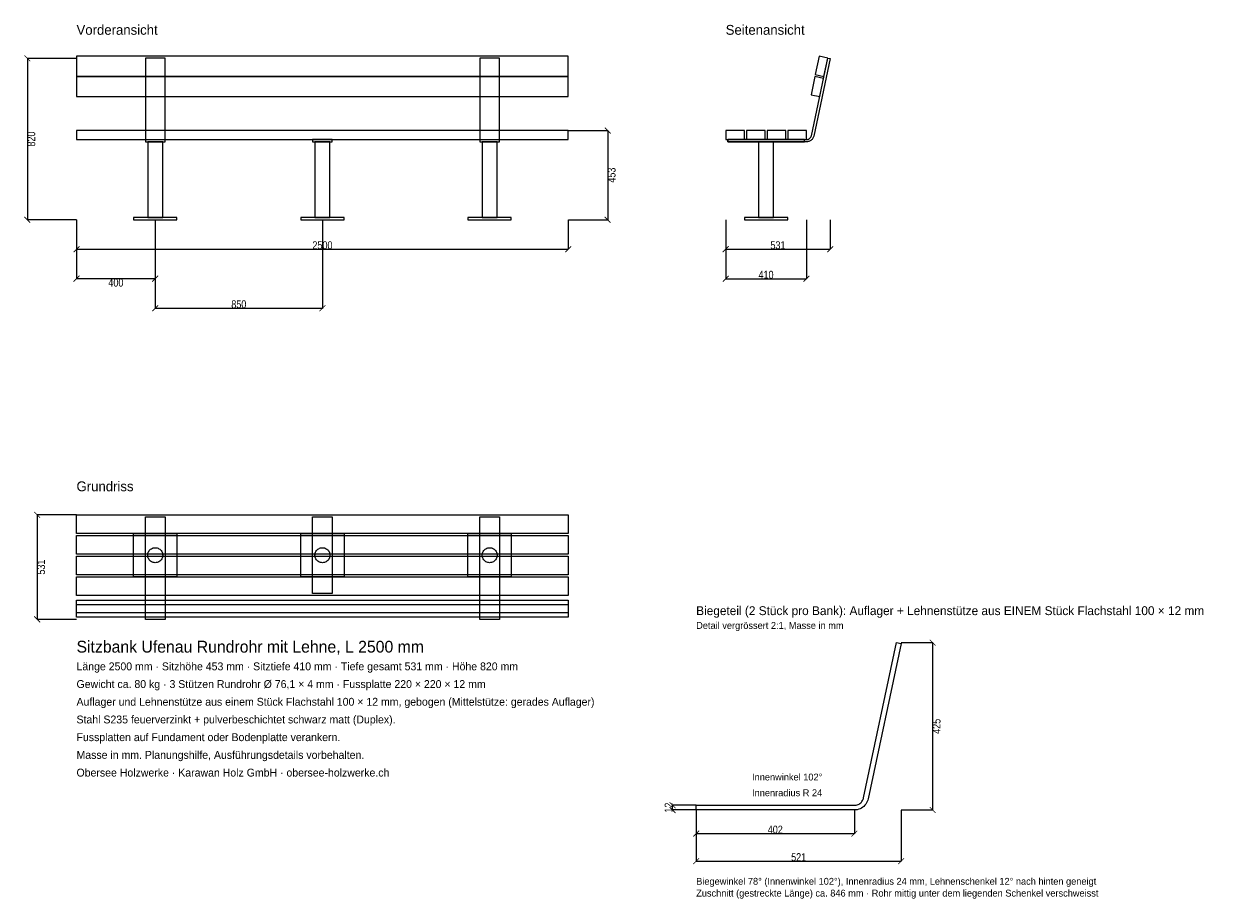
# Model space of a CAD drawing. Header units: millimetres. Extents: x -267 to 5853, y -4952 to -506.
import ezdxf

# ---------------------------------------------------------------- set-up
doc = ezdxf.new("R2010")
doc.units = ezdxf.units.MM
for name, color, linetype in [('2D_Ansichten', 7, 'Continuous'), ('2D_Masse', 1, 'Continuous'), ('2D_Text', 7, 'Continuous')]:
    doc.layers.add(name, color=color, linetype=linetype)
doc.styles.add('OpenSansCondensed-Light', font='OpenSansCondensed-Light.ttf')
doc.dimstyles.new('DETAIL2', dxfattribs={"dimtxt": 40, "dimasz": 30, "dimexe": 0.375, "dimexo": 0.125, "dimgap": 0.1, "dimtad": 1, "dimdec": 0, "dimlfac": 0.5, "dimzin": 12, "dimdsep": 46, "dimtxsty": 'OpenSansCondensed-Light', "dimblk": 'ARCHTICK', "dimcen": 2.5, "dimazin": 3, "dimtfac": 0.5, "dimtmove": 2, "dimatfit": 3})
doc.dimstyles.new('EZDXF', dxfattribs={"dimtxt": 40, "dimasz": 30, "dimexe": 0.375, "dimexo": 0.125, "dimgap": 0.1, "dimtad": 1, "dimdec": 0, "dimzin": 12, "dimdsep": 46, "dimtxsty": 'OpenSansCondensed-Light', "dimblk": 'ARCHTICK', "dimcen": 2.5, "dimazin": 3, "dimtfac": 0.5, "dimtmove": 2, "dimatfit": 3})

# ---------------------------------------------------------------- blocks, each defined once
blk = doc.blocks.new('_ARCHTICK')
at = {"color": 0, "linetype": 'BYBLOCK', "const_width": 0.15}
blk.add_lwpolyline([(-0.5, -0.5), (0.5, 0.5)], dxfattribs=at)

msp = doc.modelspace()

# ---------------------------------------------------------------- linework, layer by layer
at = {"layer": '2D_Ansichten'}
for points in [[(2500, -669.4), (0, -669.4), (0, -771.7), (2500, -771.7)], [(3755.5, -762.3), (3799.5, -771.7), (3819.3, -678.8), (3775.3, -669.4)], [(450, -678.8), (350, -678.8), (350, -1104), (450, -1104)], [(2150, -678.8), (2050, -678.8), (2050, -1104), (2150, -1104)], [(3310, -1092), (3712, -1092), (3714.5, -1091.9), (3717, -1091.5), (3719.4, -1090.8), (3721.8, -1089.9), (3724, -1088.8), (3726.1, -1087.4), (3728.1, -1085.8), (3729.8, -1084.1), (3731.4, -1082.1), (3732.8, -1080), (3733.9, -1077.8), (3734.8, -1075.4), (3735.5, -1073), (3819.3, -678.8), (3831, -681.2), (3747.2, -1075.5), (3746.2, -1079.1), (3744.9, -1082.6), (3743.2, -1086), (3741.1, -1089.2), (3738.8, -1092.1), (3736.1, -1094.8), (3733.2, -1097.1), (3730, -1099.2), (3726.6, -1100.9), (3723.1, -1102.2), (3719.5, -1103.2), (3715.8, -1103.8), (3712, -1104), (3310, -1104)], [(3310, -1092), (3712, -1092), (3714.5, -1091.9), (3717, -1091.5), (3719.4, -1090.8), (3721.8, -1089.9), (3724, -1088.8), (3726.1, -1087.4), (3728.1, -1085.8), (3729.8, -1084.1), (3731.4, -1082.1), (3732.8, -1080), (3733.9, -1077.8), (3734.8, -1075.4), (3735.5, -1073), (3819.3, -678.8), (3831, -681.2), (3747.2, -1075.5), (3746.2, -1079.1), (3744.9, -1082.6), (3743.2, -1086), (3741.1, -1089.2), (3738.8, -1092.1), (3736.1, -1094.8), (3733.2, -1097.1), (3730, -1099.2), (3726.6, -1100.9), (3723.1, -1102.2), (3719.5, -1103.2), (3715.8, -1103.8), (3712, -1104), (3310, -1104)], [(2500, -772.1), (0, -772.1), (0, -874.4), (2500, -874.4)], [(3733.7, -865), (3777.7, -874.4), (3797.4, -781.5), (3753.4, -772.1)], [(0, -1092), (2500, -1092), (2500, -1047), (0, -1047)], [(0, -1092), (2500, -1092), (2500, -1047), (0, -1047)], [(0, -1092), (2500, -1092), (2500, -1047), (0, -1047)], [(0, -1092), (2500, -1092), (2500, -1047), (0, -1047)], [(1200, -1104), (1300, -1104), (1300, -1092), (1200, -1092)], [(3300, -1092), (3395, -1092), (3395, -1047), (3300, -1047)], [(3310, -1104), (3700, -1104), (3700, -1092), (3310, -1092)], [(3405, -1092), (3500, -1092), (3500, -1047), (3405, -1047)], [(3510, -1092), (3605, -1092), (3605, -1047), (3510, -1047)], [(3615, -1092), (3710, -1092), (3710, -1047), (3615, -1047)], [(361.9, -1488), (438.1, -1488), (438.1, -1104), (361.9, -1104)], [(1212, -1488), (1288, -1488), (1288, -1104), (1212, -1104)], [(2061.9, -1488), (2138.1, -1488), (2138.1, -1104), (2061.9, -1104)], [(3466.9, -1488), (3543.1, -1488), (3543.1, -1104), (3466.9, -1104)], [(3466.9, -1488), (3543.1, -1488), (3543.1, -1104), (3466.9, -1104)], [(3466.9, -1488), (3543.1, -1488), (3543.1, -1104), (3466.9, -1104)], [(290, -1500), (510, -1500), (510, -1488), (290, -1488)], [(1140, -1500), (1360, -1500), (1360, -1488), (1140, -1488)], [(1990, -1500), (2210, -1500), (2210, -1488), (1990, -1488)], [(3395, -1500), (3615, -1500), (3615, -1488), (3395, -1488)], [(3395, -1500), (3615, -1500), (3615, -1488), (3395, -1488)], [(3395, -1500), (3615, -1500), (3615, -1488), (3395, -1488)], [(0, -3000), (2500, -3000), (2500, -3095), (0, -3095)], [(350, -3010), (450, -3010), (450, -3531), (350, -3531)], [(1200, -3010), (1300, -3010), (1300, -3400), (1200, -3400)], [(2050, -3010), (2150, -3010), (2150, -3531), (2050, -3531)], [(0, -3105), (2500, -3105), (2500, -3200), (0, -3200)], [(290, -3095), (510, -3095), (510, -3315), (290, -3315)], [(1140, -3095), (1360, -3095), (1360, -3315), (1140, -3315)], [(1990, -3095), (2210, -3095), (2210, -3315), (1990, -3315)], [(361.9, -3205), (362.3, -3200), (363.2, -3195.2), (364.8, -3190.4), (367, -3186), (369.8, -3181.8), (373.1, -3178.1), (376.8, -3174.8), (381, -3172), (385.4, -3169.8), (390.2, -3168.2), (395, -3167.3), (400, -3166.9), (405, -3167.3), (409.8, -3168.2), (414.6, -3169.8), (419, -3172), (423.2, -3174.8), (426.9, -3178.1), (430.2, -3181.8), (433, -3186), (435.2, -3190.4), (436.8, -3195.2), (437.7, -3200), (438.1, -3205), (437.7, -3210), (436.8, -3214.8), (435.2, -3219.6), (433, -3224), (430.2, -3228.2), (426.9, -3231.9), (423.2, -3235.2), (419, -3238), (414.6, -3240.2), (409.8, -3241.8), (405, -3242.7), (400, -3243.1), (395, -3242.7), (390.2, -3241.8), (385.4, -3240.2), (381, -3238), (376.8, -3235.2), (373.1, -3231.9), (369.8, -3228.2), (367, -3224), (364.8, -3219.6), (363.2, -3214.8), (362.3, -3210)], [(1212, -3205), (1212.3, -3200), (1213.2, -3195.2), (1214.8, -3190.4), (1217, -3186), (1219.8, -3181.8), (1223.1, -3178.1), (1226.8, -3174.8), (1231, -3172), (1235.4, -3169.8), (1240.2, -3168.2), (1245, -3167.3), (1250, -3166.9), (1255, -3167.3), (1259.8, -3168.2), (1264.6, -3169.8), (1269, -3172), (1273.2, -3174.8), (1276.9, -3178.1), (1280.2, -3181.8), (1283, -3186), (1285.2, -3190.4), (1286.8, -3195.2), (1287.7, -3200), (1288, -3205), (1287.7, -3210), (1286.8, -3214.8), (1285.2, -3219.6), (1283, -3224), (1280.2, -3228.2), (1276.9, -3231.9), (1273.2, -3235.2), (1269, -3238), (1264.6, -3240.2), (1259.8, -3241.8), (1255, -3242.7), (1250, -3243.1), (1245, -3242.7), (1240.2, -3241.8), (1235.4, -3240.2), (1231, -3238), (1226.8, -3235.2), (1223.1, -3231.9), (1219.8, -3228.2), (1217, -3224), (1214.8, -3219.6), (1213.2, -3214.8), (1212.3, -3210)], [(2063.2, -3195.2), (2064.8, -3190.4), (2067, -3186), (2069.8, -3181.8), (2073.1, -3178.1), (2076.8, -3174.8), (2081, -3172), (2085.4, -3169.8), (2090.2, -3168.2), (2095, -3167.3), (2100, -3166.9), (2105, -3167.3), (2109.8, -3168.2), (2114.6, -3169.8), (2119, -3172), (2123.2, -3174.8), (2126.9, -3178.1), (2130.2, -3181.8), (2133, -3186), (2135.2, -3190.4), (2136.8, -3195.2), (2137.7, -3200), (2138.1, -3205), (2137.7, -3210), (2136.8, -3214.8), (2135.2, -3219.6), (2133, -3224), (2130.2, -3228.2), (2126.9, -3231.9), (2123.2, -3235.2), (2119, -3238), (2114.6, -3240.2), (2109.8, -3241.8), (2105, -3242.7), (2100, -3243.1), (2095, -3242.7), (2090.2, -3241.8), (2085.4, -3240.2), (2081, -3238), (2076.8, -3235.2), (2073.1, -3231.9), (2069.8, -3228.2), (2067, -3224), (2064.8, -3219.6), (2063.2, -3214.8), (2062.3, -3210), (2061.9, -3205), (2062.3, -3200)], [(0, -3210), (2500, -3210), (2500, -3305), (0, -3305)], [(0, -3315), (2500, -3315), (2500, -3410), (0, -3410)], [(0, -3433.7), (2500, -3433.7), (2500, -3497.4), (0, -3497.4)], [(0, -3455.5), (2500, -3455.5), (2500, -3519.3), (0, -3519.3)], [(3150, -4476), (3954, -4476), (3959, -4475.7), (3964, -4475), (3968.8, -4473.7), (3973.5, -4471.9), (3978, -4469.6), (3982.2, -4466.8), (3986.1, -4463.7), (3989.7, -4460.1), (3992.8, -4456.2), (3995.6, -4452), (3997.9, -4447.5), (3999.7, -4442.8), (4001, -4438), (4168.5, -3649.5), (4192, -3654.5), (4024.4, -4443), (4022.5, -4450.2), (4019.8, -4457.3), (4016.4, -4464), (4012.2, -4470.3), (4007.5, -4476.2), (4002.2, -4481.5), (3996.3, -4486.2), (3990, -4490.4), (3983.3, -4493.8), (3976.2, -4496.5), (3969, -4498.4), (3961.5, -4499.6), (3954, -4500), (3150, -4500)]]:
    msp.add_lwpolyline(points, close=True, dxfattribs=at)

# ---------------------------------------------------------------- texts
at = {"layer": '2D_Masse'}
for s, p in [('Innenwinkel 102°', (3434, -4350)), ('Innenradius R 24', (3434, -4430))]:
    msp.add_text(s, height=35, dxfattribs=at).set_placement(p)
at = {"layer": '2D_Text'}
for s, height, p in [('Vorderansicht', 50, (0, -560)), ('Seitenansicht', 50, (3300, -560)), ('Grundriss', 50, (0, -2880)), ('Biegeteil (2 Stück pro Bank): Auflager + Lehnenstütze aus EINEM Stück Flachstahl 100 × 12 mm', 45, (3150, -3509.5)), ('Detail vergrössert 2:1, Masse in mm', 35, (3150, -3579.5)), ('Sitzbank Ufenau Rundrohr mit Lehne, L 2500 mm', 60, (0, -3700)), ('Länge 2500 mm · Sitzhöhe 453 mm · Sitztiefe 410 mm · Tiefe gesamt 531 mm · Höhe 820 mm', 40, (0, -3790)), ('Gewicht ca. 80 kg · 3 Stützen Rundrohr Ø 76,1 × 4 mm · Fussplatte 220 × 220 × 12 mm', 40, (0, -3880)), ('Auflager und Lehnenstütze aus einem Stück Flachstahl 100 × 12 mm, gebogen (Mittelstütze: gerades Auflager)', 40, (0, -3970)), ('Stahl S235 feuerverzinkt + pulverbeschichtet schwarz matt (Duplex).', 40, (0, -4060)), ('Fussplatten auf Fundament oder Bodenplatte verankern.', 40, (0, -4150)), ('Masse in mm. Planungshilfe, Ausführungsdetails vorbehalten.', 40, (0, -4240)), ('Obersee Holzwerke · Karawan Holz GmbH · obersee-holzwerke.ch', 40, (0, -4330)), ('Biegewinkel 78° (Innenwinkel 102°), Innenradius 24 mm, Lehnenschenkel 12° nach hinten geneigt', 35, (3150, -4880)), ('Zuschnitt (gestreckte Länge) ca. 846 mm · Rohr mittig unter dem liegenden Schenkel verschweisst', 35, (3150, -4940))]:
    msp.add_text(s, height=height, dxfattribs=at).set_placement(p)

# ---------------------------------------------------------------- dimensions: what is measured, and where the dimension line sits
at = {"layer": '2D_Masse'}
for base, p1, p2, dimstyle in [((-250, -680), (0, -680), (0, -1500), 'EZDXF'), ((2700, -1047), (2500, -1047), (2500, -1500), 'EZDXF'), ((-200, -3000), (0, -3000), (0, -3531), 'EZDXF'), ((4352, -3649.5), (4192, -3649.5), (4192, -4500), 'DETAIL2'), ((3030, -4500), (3150, -4500), (3150, -4476), 'DETAIL2')]:
    msp.add_linear_dim(base=base, p1=p1, p2=p2, angle=90, dimstyle=dimstyle, dxfattribs=at).render()
for base, p1, p2, dimstyle in [((0, -1650), (0, -1500), (2500, -1500), 'EZDXF'), ((400, -1800), (400, -1500), (0, -1500), 'EZDXF'), ((400, -1950), (400, -1500), (1250, -1500), 'EZDXF'), ((3300, -1650), (3300, -1500), (3831, -1500), 'EZDXF'), ((3300, -1800), (3300, -1500), (3710, -1500), 'EZDXF'), ((3150, -4620), (3150, -4500), (3954, -4500), 'DETAIL2'), ((3150, -4760), (3150, -4500), (4192, -4500), 'DETAIL2')]:
    msp.add_linear_dim(base=base, p1=p1, p2=p2, dimstyle=dimstyle, dxfattribs=at).render()

doc.saveas('drawing.dxf')
